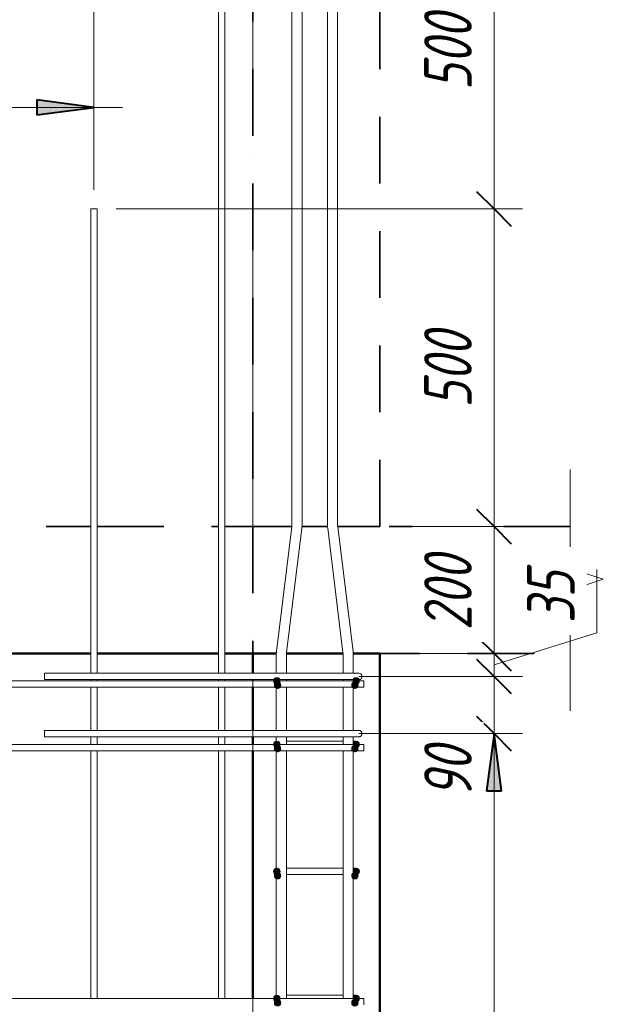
# Model space of a CAD drawing. Header units: millimetres. Extents: x -17509 to 45741, y 2835 to 27111.
# Tile 97 of 98: x 42892 to 43811, y 24348 to 25898. Entities that reach past the tile are written whole.
import ezdxf

# ---------------------------------------------------------------- set-up
doc = ezdxf.new("R2010")
doc.units = ezdxf.units.MM
doc.linetypes.add('01 Штриховая _4 мм_', pattern=[180, 105, -75])
doc.linetypes.add('ADSK_Линия сетки', pattern=[750, 600, -75, 0, -75])
for name, color, linetype, lineweight in [('A-____-____-DIMS', 211, 'Continuous', 9), ('A-____-____-DIMS-30', 211, 'Continuous', 9), ('A-____-NOTE-TEXT', 131, 'Continuous', 20), ('A-DETL-GENF-OTLN', 92, 'Continuous', 20), ('A-FLOR-____-MCUT', 192, 'Continuous', 50), ('A-FLOR-____-OTLN', 192, 'Continuous', 20), ('A-WALL-____-MCUT', 113, 'Continuous', 50), ('A-WALL-____-OTLN', 113, 'Continuous', 20), ('S-GRID-____-OTLN', 1, 'Continuous', 9), ('S-RBAR-____-IDEN', 171, 'Continuous', 20), ('S-RBAR-____-MCUT', 171, 'Continuous', 20), ('S-RBAR-____-OTLN', 171, 'Continuous', 100)]:
    doc.layers.add(name, color=color, linetype=linetype, lineweight=lineweight)
doc.styles.add('GOST Common_I_1', font='GOST Common Italic.ttf', dxfattribs={"width": 0.8, "height": 75})
doc.dimstyles.new('ADSK_Для_арматуры_Основной_2_5_мм_шаг_кол-во_Стрелки_точный', dxfattribs={"dimscale": 304.8, "dimtxt": 0.247469, "dimasz": 0.295276, "dimexe": 0.147638, "dimexo": 0.000484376, "dimgap": 0.03937, "dimtad": 1, "dimdec": 0, "dimlfac": 304.8, "dimdsep": 46, "dimtxsty": 'GOST Common_I_1', "dimsah": 1, "dimcen": 0.09, "dimdle": 0.147638, "dimazin": 0, "dimtfac": 1, "dimtdec": 4, "dimtix": 1, "dimtmove": 0, "dimatfit": 3, "dimfxl": 1, "dimtvp": 1, "dimtfill": 1, "dimtolj": 1, "dimtzin": 0, "dimarcsym": 2})
doc.dimstyles.new('ADSK_Округление_5мм__Узкий_', dxfattribs={"dimscale": 304.8, "dimtxt": 0.247469, "dimasz": 0.177165, "dimexe": 0.147638, "dimexo": 0.000322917, "dimgap": 0.03937, "dimtad": 1, "dimdec": 0, "dimlfac": 304.8, "dimrnd": 5, "dimdsep": 46, "dimtxsty": 'GOST Common_I_1', "dimblk1": 'OBLIQUE', "dimblk2": 'OBLIQUE', "dimsah": 1, "dimcen": 0.09, "dimdle": 0.147638, "dimazin": 0, "dimtfac": 1, "dimtdec": 4, "dimtix": 1, "dimtmove": 0, "dimatfit": 3, "dimfxl": 1, "dimtvp": 1, "dimtfill": 1, "dimtolj": 1, "dimtzin": 0, "dimlwd": 20, "dimlwe": 20, "dimarcsym": 2})
doc.dimstyles.new('ADSK_Округление_5мм__Узкий__1', dxfattribs={"dimscale": 304.8, "dimtxt": 0.247469, "dimasz": 0.177165, "dimexe": 0.147638, "dimexo": 0.000322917, "dimgap": 0.03937, "dimtad": 1, "dimdec": 0, "dimlfac": 304.8, "dimrnd": 5, "dimdsep": 46, "dimtxsty": 'GOST Common_I_1', "dimblk1": 'OBLIQUE', "dimblk2": 'OBLIQUE', "dimsah": 1, "dimcen": 0.09, "dimdle": 0.147638, "dimazin": 0, "dimtfac": 1, "dimtdec": 4, "dimtix": 1, "dimtmove": 1, "dimatfit": 3, "dimfxl": 1, "dimtvp": 1, "dimtfill": 1, "dimtolj": 1, "dimtzin": 0, "dimlwd": 20, "dimlwe": 20, "dimarcsym": 2})

# ---------------------------------------------------------------- blocks, each defined once
blk = doc.blocks.new('ADSK_Обрыв_Линия - ADSK_Обрыв_линия-1070728-КЖ1_Р_ВЭ8_Армирование_16')
at = {"layer": 'A-DETL-GENF-OTLN'}
for p, q in [((-51100, 22033.8), (-51100, 22100)), ((-51100, 21900), (-51100, 21967))]:
    blk.add_line(p, q, dxfattribs=at)
blk = doc.blocks.new('DIMBLOCK382-КЖ1_Р_ВЭ8_Армирование_16')
at = {"layer": 'A-____-____-DIMS-30', "lineweight": 20}
for p, q in [((42893.3, 26659.4), (43034.8, 26659.4)), ((43034.8, 26659.4), (43109.2, 26497.4)), ((43008.7, 26497.4), (43008.7, 26542.4)), ((43209.7, 26497.4), (43209.7, 26542.4)), ((43209.7, 26497.4), (43008.7, 26497.4)), ((43008.7, 26497.4), (43008.7, 25630)), ((43209.7, 26497.4), (43209.7, 26130))]:
    blk.add_line(p, q, dxfattribs=at)
at = {"layer": 'A-____-____-DIMS-30', "lineweight": 40}
for p, q in [((43008.7, 26497.4), (43035.7, 26524.4)), ((43209.7, 26497.4), (43236.7, 26524.4)), ((43008.7, 26497.4), (42981.7, 26470.4)), ((43209.7, 26497.4), (43182.7, 26470.4))]:
    blk.add_line(p, q, dxfattribs=at)
at = {"layer": 'A-____-____-DIMS-30', "color": 0, "lineweight": 20, "insert": (42893.3, 26769.5), "char_height": 75, "width": 151.88, "attachment_point": 1, "line_spacing_factor": 1.022761, "style": 'GOST Common_I_1', "bg_fill": 3, "box_fill_scale": 1.25, "bg_fill_color": 256, "bg_fill_true_color": 13158600, "bg_fill_transparency": 0}
blk.add_mtext('200', dxfattribs=at)
blk = doc.blocks.new('_Oblique')
at = {"color": 0, "linetype": 'ByBlock', "lineweight": -2}
blk.add_line((-0.5, -0.5), (0.5, 0.5), dxfattribs=at)
blk = doc.blocks.new('DIMBLOCK383-КЖ1_Р_ВЭ8_Армирование_16')
at = {"layer": 'A-____-____-DIMS-30', "lineweight": 20}
for p, q in [((42208.7, 26497.4), (42208.7, 26542.4)), ((43008.7, 26497.4), (43008.7, 26542.4)), ((43008.7, 26497.4), (42208.7, 26497.4)), ((42208.7, 26497.4), (42208.7, 25630)), ((43008.7, 26497.4), (43008.7, 25630))]:
    blk.add_line(p, q, dxfattribs=at)
at = {"layer": 'A-____-____-DIMS-30', "lineweight": 40}
for p, q in [((42208.7, 26497.4), (42235.7, 26524.4)), ((43008.7, 26497.4), (43035.7, 26524.4)), ((42208.7, 26497.4), (42181.7, 26470.4)), ((43008.7, 26497.4), (42981.7, 26470.4))]:
    blk.add_line(p, q, dxfattribs=at)
at = {"layer": 'A-____-____-DIMS-30', "color": 0, "lineweight": 20, "insert": (42545.4, 26607.5), "char_height": 75, "width": 151.88, "attachment_point": 1, "line_spacing_factor": 1.022761, "style": 'GOST Common_I_1', "bg_fill": 3, "box_fill_scale": 1.25, "bg_fill_color": 256, "bg_fill_true_color": 13158600, "bg_fill_transparency": 0}
blk.add_mtext('800', dxfattribs=at)
blk = doc.blocks.new('DIMBLOCK403-КЖ1_Р_ВЭ8_Армирование_16')
at = {"layer": 'A-____-____-DIMS-30', "lineweight": 40}
for points in [[(42208.7, 25759.9), (42298.7, 25748), (42298.7, 25771.7)], [(43008.7, 25759.9), (42918.7, 25771.7), (42918.7, 25748)]]:
    blk.add_hatch(color=256, dxfattribs=at).paths.add_polyline_path(points)
at = {"layer": 'A-____-____-DIMS-30'}
for p, q in [((42208.7, 25759.9), (42208.7, 25804.9)), ((43008.7, 25759.9), (43008.7, 25804.9)), ((42163.7, 25759.9), (43053.7, 25759.9)), ((42208.7, 25759.9), (42208.7, 25645)), ((43008.7, 25759.9), (43008.7, 25645))]:
    blk.add_line(p, q, dxfattribs=at)
at = {"layer": 'A-____-____-DIMS-30', "lineweight": 40}
for p, q in [((42298.7, 25771.7), (42208.7, 25759.9)), ((42298.7, 25748), (42298.7, 25771.7)), ((43008.7, 25759.9), (42918.7, 25771.7)), ((42918.7, 25771.7), (42918.7, 25748)), ((42208.7, 25759.9), (42298.7, 25748)), ((42918.7, 25748), (43008.7, 25759.9))]:
    blk.add_line(p, q, dxfattribs=at)
at = {"layer": 'A-____-____-DIMS-30', "color": 0, "insert": (42415.6, 25869.9), "char_height": 75, "width": 463.311, "attachment_point": 1, "line_spacing_factor": 1.022761, "style": 'GOST Common_I_1', "bg_fill": 3, "box_fill_scale": 1.25, "bg_fill_color": 256, "bg_fill_true_color": 13158600, "bg_fill_transparency": 0}
blk.add_mtext('400x2=800', dxfattribs=at)
blk = doc.blocks.new('_None')
blk = doc.blocks.new('DIMBLOCK405-КЖ1_Р_ВЭ8_Армирование_16')
at = {"layer": 'A-____-____-DIMS-30', "lineweight": 40}
for p, q in [((43638.6, 24774), (43611.6, 24801)), ((43638.6, 24774), (43665.6, 24747)), ((43638.6, 22174), (43611.6, 22201)), ((43638.6, 22174), (43665.6, 22147))]:
    blk.add_line(p, q, dxfattribs=at)
at = {"layer": 'A-____-____-DIMS-30', "lineweight": 20}
for p, q in [((43638.6, 24774), (43425.7, 24774)), ((43638.6, 22174), (43638.6, 24774)), ((43638.6, 24774), (43683.6, 24774)), ((43638.6, 22174), (43425.7, 22174)), ((43638.6, 22174), (43683.6, 22174))]:
    blk.add_line(p, q, dxfattribs=at)
at = {"layer": 'A-____-____-DIMS-30', "color": 0, "lineweight": 20, "insert": (43528.6, 23389.6), "char_height": 75, "width": 202.507, "attachment_point": 1, "rotation": 90, "line_spacing_factor": 1.022761, "style": 'GOST Common_I_1', "bg_fill": 3, "box_fill_scale": 1.25, "bg_fill_color": 256, "bg_fill_true_color": 13158600, "bg_fill_transparency": 0}
blk.add_mtext('2600', dxfattribs=at)
blk = doc.blocks.new('DIMBLOCK406-КЖ1_Р_ВЭ8_Армирование_16')
at = {"layer": 'A-____-____-DIMS-30', "lineweight": 40}
for p, q in [((43638.6, 24863.9), (43611.6, 24890.9)), ((43638.6, 24863.9), (43665.6, 24836.9)), ((43638.6, 24774), (43611.6, 24801)), ((43638.6, 24774), (43665.6, 24747))]:
    blk.add_line(p, q, dxfattribs=at)
at = {"layer": 'A-____-____-DIMS-30', "lineweight": 20}
for p, q in [((43638.6, 24863.9), (43425.7, 24863.9)), ((43638.6, 24774), (43638.6, 24863.9)), ((43638.6, 24863.9), (43683.6, 24863.9)), ((43638.6, 24771.8), (43638.6, 24819)), ((43638.6, 24774), (43425.7, 24774)), ((43638.6, 24774), (43683.6, 24774)), ((43638.6, 24672.4), (43638.6, 24771.8))]:
    blk.add_line(p, q, dxfattribs=at)
at = {"layer": 'A-____-____-DIMS-30', "color": 0, "lineweight": 20, "insert": (43528.6, 24672.4), "char_height": 75, "width": 101.253, "attachment_point": 1, "rotation": 90, "line_spacing_factor": 1.022761, "style": 'GOST Common_I_1', "bg_fill": 3, "box_fill_scale": 1.25, "bg_fill_color": 256, "bg_fill_true_color": 13158600, "bg_fill_transparency": 0}
blk.add_mtext('90', dxfattribs=at)
blk = doc.blocks.new('DIMBLOCK407-КЖ1_Р_ВЭ8_Армирование_16')
at = {"layer": 'A-____-____-DIMS-30', "lineweight": 20}
for p, q in [((43800.6, 25032.2), (43800.6, 24932.8)), ((43800.6, 24932.8), (43638.6, 24882)), ((43638.6, 24900), (43488.7, 24900)), ((43638.6, 24863.9), (43638.6, 24900)), ((43638.6, 24900), (43683.6, 24900)), ((43638.6, 24863.9), (43425.7, 24863.9)), ((43638.6, 24863.9), (43683.6, 24863.9))]:
    blk.add_line(p, q, dxfattribs=at)
at = {"layer": 'A-____-____-DIMS-30', "lineweight": 40}
for p, q in [((43638.6, 24900), (43611.6, 24927)), ((43638.6, 24900), (43665.6, 24873)), ((43638.6, 24863.9), (43611.6, 24890.9)), ((43638.6, 24863.9), (43665.6, 24836.9))]:
    blk.add_line(p, q, dxfattribs=at)
at = {"layer": 'A-____-____-DIMS-30', "color": 0, "lineweight": 20, "insert": (43690.6, 24947.8), "char_height": 75, "width": 101.253, "attachment_point": 1, "rotation": 90, "line_spacing_factor": 1.022761, "style": 'GOST Common_I_1', "bg_fill": 3, "box_fill_scale": 1.25, "bg_fill_color": 256, "bg_fill_true_color": 13158600, "bg_fill_transparency": 0}
blk.add_mtext('35', dxfattribs=at)
blk = doc.blocks.new('DIMBLOCK408-КЖ1_Р_ВЭ8_Армирование_16')
at = {"layer": 'A-____-____-DIMS-30', "lineweight": 40}
for p, q in [((43638.6, 25100), (43611.6, 25127)), ((43638.6, 25100), (43665.6, 25073)), ((43638.6, 24900), (43611.6, 24927)), ((43638.6, 24900), (43665.6, 24873))]:
    blk.add_line(p, q, dxfattribs=at)
at = {"layer": 'A-____-____-DIMS-30', "lineweight": 20}
for p, q in [((43638.6, 25100), (43488.7, 25100)), ((43638.6, 24900), (43638.6, 25100)), ((43638.6, 25100), (43683.6, 25100)), ((43638.6, 24900), (43488.7, 24900)), ((43638.6, 24900), (43683.6, 24900))]:
    blk.add_line(p, q, dxfattribs=at)
at = {"layer": 'A-____-____-DIMS-30', "color": 0, "lineweight": 20, "insert": (43528.6, 24936.7), "char_height": 75, "width": 151.88, "attachment_point": 1, "rotation": 90, "line_spacing_factor": 1.022761, "style": 'GOST Common_I_1', "bg_fill": 3, "box_fill_scale": 1.25, "bg_fill_color": 256, "bg_fill_true_color": 13158600, "bg_fill_transparency": 0}
blk.add_mtext('200', dxfattribs=at)
blk = doc.blocks.new('DIMBLOCK409-КЖ1_Р_ВЭ8_Армирование_16')
at = {"layer": 'A-____-____-DIMS-30', "lineweight": 40}
for p, q in [((43638.6, 25600), (43611.6, 25627)), ((43638.6, 25600), (43665.6, 25573)), ((43638.6, 25100), (43611.6, 25127)), ((43638.6, 25100), (43665.6, 25073))]:
    blk.add_line(p, q, dxfattribs=at)
at = {"layer": 'A-____-____-DIMS-30', "lineweight": 20}
for p, q in [((43638.6, 25600), (43043.7, 25600)), ((43638.6, 25100), (43638.6, 25600)), ((43638.6, 25600), (43683.6, 25600)), ((43638.6, 25100), (43488.7, 25100)), ((43638.6, 25100), (43683.6, 25100))]:
    blk.add_line(p, q, dxfattribs=at)
at = {"layer": 'A-____-____-DIMS-30', "color": 0, "lineweight": 20, "insert": (43528.6, 25286.7), "char_height": 75, "width": 151.88, "attachment_point": 1, "rotation": 90, "line_spacing_factor": 1.022761, "style": 'GOST Common_I_1', "bg_fill": 3, "box_fill_scale": 1.25, "bg_fill_color": 256, "bg_fill_true_color": 13158600, "bg_fill_transparency": 0}
blk.add_mtext('500', dxfattribs=at)
blk = doc.blocks.new('DIMBLOCK410-КЖ1_Р_ВЭ8_Армирование_16')
at = {"layer": 'A-____-____-DIMS-30', "lineweight": 40}
for p, q in [((43638.6, 26100), (43611.6, 26127)), ((43638.6, 26100), (43665.6, 26073)), ((43638.6, 25600), (43611.6, 25627)), ((43638.6, 25600), (43665.6, 25573))]:
    blk.add_line(p, q, dxfattribs=at)
at = {"layer": 'A-____-____-DIMS-30', "lineweight": 20}
for p, q in [((43638.6, 26100), (43244.7, 26100)), ((43638.6, 25600), (43638.6, 26100)), ((43638.6, 26100), (43683.6, 26100)), ((43638.6, 25600), (43043.7, 25600)), ((43638.6, 25600), (43683.6, 25600))]:
    blk.add_line(p, q, dxfattribs=at)
at = {"layer": 'A-____-____-DIMS-30', "color": 0, "lineweight": 20, "insert": (43528.6, 25786.7), "char_height": 75, "width": 151.88, "attachment_point": 1, "rotation": 90, "line_spacing_factor": 1.022761, "style": 'GOST Common_I_1', "bg_fill": 3, "box_fill_scale": 1.25, "bg_fill_color": 256, "bg_fill_true_color": 13158600, "bg_fill_transparency": 0}
blk.add_mtext('500', dxfattribs=at)
blk = doc.blocks.new('DIMBLOCK418-КЖ1_Р_ВЭ8_Армирование_16')
at = {"layer": 'A-____-____-DIMS-30', "lineweight": 40}
for points in [[(43638.6, 24774), (43626.8, 24684), (43650.5, 24684)], [(43638.6, 22174), (43650.5, 22264), (43626.8, 22264)]]:
    blk.add_hatch(color=256, dxfattribs=at).paths.add_polyline_path(points)
at = {"layer": 'A-____-____-DIMS-30'}
for p, q in [((43638.6, 22129), (43638.6, 24819)), ((43638.6, 24774), (43470.7, 24774)), ((43638.6, 24774), (43683.6, 24774)), ((43638.6, 22174), (43470.7, 22174)), ((43638.6, 22174), (43683.6, 22174))]:
    blk.add_line(p, q, dxfattribs=at)
at = {"layer": 'A-____-____-DIMS-30', "lineweight": 40}
for p, q in [((43638.6, 24774), (43626.8, 24684)), ((43650.5, 24684), (43638.6, 24774)), ((43626.8, 24684), (43650.5, 24684)), ((43650.5, 22264), (43626.8, 22264)), ((43626.8, 22264), (43638.6, 22174)), ((43638.6, 22174), (43650.5, 22264))]:
    blk.add_line(p, q, dxfattribs=at)
at = {"layer": 'A-____-____-DIMS-30', "color": 0, "insert": (43528.6, 23247.7), "char_height": 75, "width": 543.086, "attachment_point": 1, "rotation": 90, "line_spacing_factor": 1.022761, "style": 'GOST Common_I_1', "bg_fill": 3, "box_fill_scale": 1.25, "bg_fill_color": 256, "bg_fill_true_color": 13158600, "bg_fill_transparency": 0}
blk.add_mtext('200x13=2600', dxfattribs=at)

msp = doc.modelspace()

# ---------------------------------------------------------------- hatches: boundary and pattern name
at = {"layer": 'S-RBAR-____-MCUT'}
h = msp.add_hatch(color=256, dxfattribs=at)
edge = h.paths.add_edge_path()
edge.add_arc((43296.6734, 24857.0006), 5, 0, 360)
for points in [[(43296.6734, 24852.0006), (43301.4287, 24855.4555), (43299.6123, 24861.0457), (43293.7345, 24861.0457), (43291.9181, 24855.4555)], [(43297.845, 24845.1721), (43302.6003, 24848.6271), (43300.7839, 24854.2172), (43294.9061, 24854.2172), (43293.0897, 24848.6271)], [(43419.5018, 24845.1721), (43424.2571, 24848.6271), (43422.4408, 24854.2172), (43416.5629, 24854.2172), (43414.7466, 24848.6271), (43418.2582, 24846.0757)], [(43421.6734, 24852.0006), (43426.4287, 24855.4555), (43424.6123, 24861.0457), (43418.7345, 24861.0457), (43416.9181, 24855.4555), (43418.2582, 24854.4819)], [(43296.6734, 24752.0006), (43301.4287, 24755.4555), (43299.6123, 24761.0457), (43293.7345, 24761.0457), (43291.9181, 24755.4555)], [(43421.6734, 24752.0006), (43426.4287, 24755.4555), (43424.6123, 24761.0457), (43418.7345, 24761.0457), (43416.9181, 24755.4555), (43418.2582, 24754.4819)], [(43297.845, 24745.1721), (43302.6003, 24748.6271), (43300.7839, 24754.2172), (43294.9061, 24754.2172), (43293.0897, 24748.6271)], [(43419.5018, 24745.1721), (43424.2571, 24748.6271), (43422.4408, 24754.2172), (43416.5629, 24754.2172), (43414.7466, 24748.6271), (43418.2582, 24746.0757)], [(43296.6734, 24552.0006), (43301.4287, 24555.4555), (43299.6123, 24561.0457), (43293.7345, 24561.0457), (43291.9181, 24555.4555)], [(43421.6734, 24552.0006), (43426.4287, 24555.4555), (43424.6123, 24561.0457), (43418.7345, 24561.0457), (43416.9181, 24555.4555)], [(43297.845, 24545.1721), (43302.6003, 24548.6271), (43300.7839, 24554.2172), (43294.9061, 24554.2172), (43293.0897, 24548.6271)], [(43419.5018, 24545.1721), (43424.2571, 24548.6271), (43422.4408, 24554.2172), (43416.5629, 24554.2172), (43414.7466, 24548.6271)], [(43296.6734, 24352.0006), (43301.4287, 24355.4555), (43299.6123, 24361.0457), (43293.7345, 24361.0457), (43291.9181, 24355.4555)], [(43297.845, 24345.1721), (43302.6003, 24348.6271), (43300.7839, 24354.2172), (43294.9061, 24354.2172), (43293.0897, 24348.6271)], [(43419.5018, 24345.1721), (43424.2571, 24348.6271), (43422.4408, 24354.2172), (43416.5629, 24354.2172), (43414.7466, 24348.6271)], [(43421.6734, 24352.0006), (43426.4287, 24355.4555), (43424.6123, 24361.0457), (43418.7345, 24361.0457), (43416.9181, 24355.4555)]]:
    msp.add_hatch(color=256, dxfattribs=at).paths.add_polyline_path(points)
h = msp.add_hatch(color=256, dxfattribs=at)
edge = h.paths.add_edge_path()
edge.add_arc((43297.845, 24850.1721), 5, 0, 360)
h = msp.add_hatch(color=256, dxfattribs=at)
edge = h.paths.add_edge_path()
edge.add_arc((43419.5018, 24850.1721), 5, 0, 360)
h = msp.add_hatch(color=256, dxfattribs=at)
edge = h.paths.add_edge_path()
edge.add_arc((43421.6734, 24857.0006), 5, 0, 360)
h = msp.add_hatch(color=256, dxfattribs=at)
edge = h.paths.add_edge_path()
edge.add_arc((43296.6734, 24757.0006), 5, 0, 360)
h = msp.add_hatch(color=256, dxfattribs=at)
edge = h.paths.add_edge_path()
edge.add_arc((43421.6734, 24757.0006), 5, 0, 360)
h = msp.add_hatch(color=256, dxfattribs=at)
edge = h.paths.add_edge_path()
edge.add_arc((43297.845, 24750.1721), 5, 0, 360)
h = msp.add_hatch(color=256, dxfattribs=at)
edge = h.paths.add_edge_path()
edge.add_arc((43419.5018, 24750.1721), 5, 0, 360)
h = msp.add_hatch(color=256, dxfattribs=at)
edge = h.paths.add_edge_path()
edge.add_arc((43296.6734, 24557.0006), 5, 0, 360)
h = msp.add_hatch(color=256, dxfattribs=at)
edge = h.paths.add_edge_path()
edge.add_arc((43297.845, 24550.1721), 5, 0, 360)
h = msp.add_hatch(color=256, dxfattribs=at)
edge = h.paths.add_edge_path()
edge.add_arc((43419.5018, 24550.1721), 5, 0, 360)
h = msp.add_hatch(color=256, dxfattribs=at)
edge = h.paths.add_edge_path()
edge.add_arc((43421.6734, 24557.0006), 5, 0, 360)
h = msp.add_hatch(color=256, dxfattribs=at)
edge = h.paths.add_edge_path()
edge.add_arc((43296.6734, 24357.0006), 5, 0, 360)
h = msp.add_hatch(color=256, dxfattribs=at)
edge = h.paths.add_edge_path()
edge.add_arc((43297.845, 24350.1721), 5, 0, 360)
h = msp.add_hatch(color=256, dxfattribs=at)
edge = h.paths.add_edge_path()
edge.add_arc((43419.5018, 24350.1721), 5, 0, 360)
h = msp.add_hatch(color=256, dxfattribs=at)
edge = h.paths.add_edge_path()
edge.add_arc((43421.6734, 24357.0006), 5, 0, 360)

# ---------------------------------------------------------------- linework, layer by layer
at = {"layer": 'A-____-NOTE-TEXT'}
for p, q in [((43758.6726, 25100), (43758.6726, 25190)), ((43758.6726, 25033.7852), (43810.6627, 25016.8926)), ((43810.6627, 25016.8926), (43758.6726, 25000)), ((43758.6726, 25000), (43706.7111, 24983.5)), ((43758.6726, 24967), (43706.7111, 24983.5)), ((43758.6726, 24900), (43758.6726, 24810))]:
    msp.add_line(p, q, dxfattribs=at)
at = {"layer": 'A-FLOR-____-MCUT', "linetype": '01 Штриховая _4 мм_', "lineweight": 35}
for p, q in [((43320.2668, 25100), (43258.6726, 25100)), ((43258.6726, 25100), (43258.6726, 24900)), ((43376.4907, 25100), (43336.3267, 25100)), ((43758.6726, 25100), (43392.5506, 25100)), ((43258.6726, 24900), (43295.8313, 24900)), ((43311.8917, 24900), (43400.9256, 24900)), ((43416.9861, 24900), (43758.6726, 24900))]:
    msp.add_line(p, q, dxfattribs=at)
at = {"layer": 'A-FLOR-____-OTLN', "linetype": '01 Штриховая _4 мм_', "lineweight": 35}
for p, q in [((42213.6725, 25100), (43003.6725, 25100)), ((43013.6725, 25100), (43204.6725, 25100)), ((43214.6725, 25100), (43258.6726, 25100)), ((43003.6725, 24900), (42213.6725, 24900)), ((43204.6725, 24900), (43013.6725, 24900)), ((43258.6726, 24900), (43214.6725, 24900))]:
    msp.add_line(p, q, dxfattribs=at)
at = {"layer": 'A-WALL-____-MCUT', "linetype": '01 Штриховая _4 мм_', "lineweight": 35}
for p, q in [((43258.6726, 26900), (43258.6726, 25100)), ((43458.6726, 25100), (43458.6726, 26900)), ((43258.6726, 25100), (43320.2668, 25100)), ((43336.3267, 25100), (43376.4907, 25100)), ((43392.5506, 25100), (43458.6726, 25100))]:
    msp.add_line(p, q, dxfattribs=at)
at = {"layer": 'A-WALL-____-MCUT'}
for p, q in [((43258.6726, 24900), (43258.6726, 24868.9399)), ((43295.8313, 24900), (43258.6726, 24900)), ((43400.9256, 24900), (43311.8917, 24900)), ((43458.6726, 24900), (43416.9861, 24900)), ((43458.6726, 22100), (43458.6726, 24900)), ((43258.6726, 24858.9399), (43258.6726, 24856.94)), ((43258.6726, 24846.94), (43258.6726, 24779.0006)), ((43258.6726, 24769.0006), (43258.6726, 24756.94)), ((43258.6726, 24746.94), (43258.6726, 24356.94))]:
    msp.add_line(p, q, dxfattribs=at)
at = {"layer": 'A-WALL-____-OTLN', "linetype": '01 Штриховая _4 мм_', "lineweight": 35}
for p, q in [((42213.6725, 25100), (43003.6725, 25100)), ((43013.6725, 25100), (43204.6725, 25100)), ((43214.6725, 25100), (43258.623, 25100))]:
    msp.add_line(p, q, dxfattribs=at)
at = {"layer": 'A-WALL-____-OTLN', "lineweight": 50}
for p, q in [((43003.6725, 24900), (42213.6725, 24900)), ((43204.6725, 24900), (43013.6725, 24900)), ((43258.623, 24900), (43214.6725, 24900))]:
    msp.add_line(p, q, dxfattribs=at)
at = {"layer": 'S-GRID-____-OTLN', "linetype": 'ADSK_Линия сетки'}
msp.add_line((43258.6726, 21255.0509), (43258.6726, 26900), dxfattribs=at)
at = {"layer": 'S-RBAR-____-MCUT'}
for p, q in [((43293.7345, 24861.0457), (43291.9181, 24855.4555)), ((43291.9181, 24855.4555), (43296.6734, 24852.0006)), ((43294.9061, 24854.2172), (43293.0897, 24848.6271)), ((43299.6123, 24861.0457), (43293.7345, 24861.0457)), ((43300.7839, 24854.2172), (43294.9061, 24854.2172)), ((43296.6734, 24852.0006), (43301.4287, 24855.4555)), ((43301.4287, 24855.4555), (43299.6123, 24861.0457)), ((43302.6003, 24848.6271), (43300.7839, 24854.2172)), ((43416.5629, 24854.2172), (43414.7466, 24848.6271)), ((43422.4408, 24854.2172), (43416.5629, 24854.2172)), ((43418.7345, 24861.0457), (43416.9181, 24855.4555)), ((43416.9181, 24855.4555), (43418.2582, 24854.4819)), ((43418.2582, 24854.4819), (43421.6734, 24852.0006)), ((43424.6123, 24861.0457), (43418.7345, 24861.0457)), ((43421.6734, 24852.0006), (43426.4287, 24855.4555)), ((43424.2571, 24848.6271), (43422.4408, 24854.2172)), ((43426.4287, 24855.4555), (43424.6123, 24861.0457)), ((43293.0897, 24848.6271), (43297.845, 24845.1721)), ((43297.845, 24845.1721), (43302.6003, 24848.6271)), ((43414.7466, 24848.6271), (43418.2582, 24846.0757)), ((43418.2582, 24846.0757), (43419.5018, 24845.1721)), ((43419.5018, 24845.1721), (43424.2571, 24848.6271)), ((43293.7345, 24761.0457), (43291.9181, 24755.4555)), ((43299.6123, 24761.0457), (43293.7345, 24761.0457)), ((43301.4287, 24755.4555), (43299.6123, 24761.0457)), ((43418.7345, 24761.0457), (43416.9181, 24755.4555)), ((43424.6123, 24761.0457), (43418.7345, 24761.0457)), ((43426.4287, 24755.4555), (43424.6123, 24761.0457)), ((43291.9181, 24755.4555), (43296.6734, 24752.0006)), ((43294.9061, 24754.2172), (43293.0897, 24748.6271)), ((43293.0897, 24748.6271), (43297.845, 24745.1721)), ((43300.7839, 24754.2172), (43294.9061, 24754.2172)), ((43296.6734, 24752.0006), (43301.4287, 24755.4555)), ((43297.845, 24745.1721), (43302.6003, 24748.6271)), ((43302.6003, 24748.6271), (43300.7839, 24754.2172)), ((43416.5629, 24754.2172), (43414.7466, 24748.6271)), ((43414.7466, 24748.6271), (43418.2582, 24746.0757)), ((43422.4408, 24754.2172), (43416.5629, 24754.2172)), ((43416.9181, 24755.4555), (43418.2582, 24754.4819)), ((43418.2582, 24754.4819), (43421.6734, 24752.0006)), ((43418.2582, 24746.0757), (43419.5018, 24745.1721)), ((43419.5018, 24745.1721), (43424.2571, 24748.6271)), ((43421.6734, 24752.0006), (43426.4287, 24755.4555)), ((43424.2571, 24748.6271), (43422.4408, 24754.2172)), ((43293.7345, 24561.0457), (43291.9181, 24555.4555)), ((43291.9181, 24555.4555), (43296.6734, 24552.0006)), ((43299.6123, 24561.0457), (43293.7345, 24561.0457)), ((43296.6734, 24552.0006), (43301.4287, 24555.4555)), ((43301.4287, 24555.4555), (43299.6123, 24561.0457)), ((43418.7345, 24561.0457), (43416.9181, 24555.4555)), ((43416.9181, 24555.4555), (43421.6734, 24552.0006)), ((43424.6123, 24561.0457), (43418.7345, 24561.0457)), ((43421.6734, 24552.0006), (43426.4287, 24555.4555)), ((43426.4287, 24555.4555), (43424.6123, 24561.0457)), ((43294.9061, 24554.2172), (43293.0897, 24548.6271)), ((43293.0897, 24548.6271), (43297.845, 24545.1721)), ((43300.7839, 24554.2172), (43294.9061, 24554.2172)), ((43297.845, 24545.1721), (43302.6003, 24548.6271)), ((43302.6003, 24548.6271), (43300.7839, 24554.2172)), ((43416.5629, 24554.2172), (43414.7466, 24548.6271)), ((43414.7466, 24548.6271), (43419.5018, 24545.1721)), ((43422.4408, 24554.2172), (43416.5629, 24554.2172)), ((43419.5018, 24545.1721), (43424.2571, 24548.6271)), ((43424.2571, 24548.6271), (43422.4408, 24554.2172)), ((43293.7345, 24361.0457), (43291.9181, 24355.4555)), ((43291.9181, 24355.4555), (43296.6734, 24352.0006)), ((43294.9061, 24354.2172), (43293.0897, 24348.6271)), ((43299.6123, 24361.0457), (43293.7345, 24361.0457)), ((43300.7839, 24354.2172), (43294.9061, 24354.2172)), ((43296.6734, 24352.0006), (43301.4287, 24355.4555)), ((43301.4287, 24355.4555), (43299.6123, 24361.0457)), ((43302.6003, 24348.6271), (43300.7839, 24354.2172)), ((43416.5629, 24354.2172), (43414.7466, 24348.6271)), ((43422.4408, 24354.2172), (43416.5629, 24354.2172)), ((43418.7345, 24361.0457), (43416.9181, 24355.4555)), ((43416.9181, 24355.4555), (43421.6734, 24352.0006)), ((43424.6123, 24361.0457), (43418.7345, 24361.0457)), ((43421.6734, 24352.0006), (43426.4287, 24355.4555)), ((43424.2571, 24348.6271), (43422.4408, 24354.2172)), ((43426.4287, 24355.4555), (43424.6123, 24361.0457)), ((43293.0897, 24348.6271), (43297.845, 24345.1721)), ((43297.845, 24345.1721), (43302.6003, 24348.6271)), ((43414.7466, 24348.6271), (43419.5018, 24345.1721)), ((43419.5018, 24345.1721), (43424.2571, 24348.6271))]:
    msp.add_line(p, q, dxfattribs=at)
for centre in [(43296.6734, 24857.0006), (43297.845, 24850.1721), (43419.5018, 24850.1721), (43421.6734, 24857.0006), (43296.6734, 24757.0006), (43421.6734, 24757.0006), (43297.845, 24750.1721), (43419.5018, 24750.1721), (43296.6734, 24557.0006), (43297.845, 24550.1721), (43419.5018, 24550.1721), (43421.6734, 24557.0006), (43296.6734, 24357.0006), (43297.845, 24350.1721), (43419.5018, 24350.1721), (43421.6734, 24357.0006)]:
    msp.add_circle(centre, 5, dxfattribs=at)
at = {"layer": 'S-RBAR-____-OTLN', "lineweight": 20}
for p, q in [((43320.5146, 25104.327), (43320.5146, 26700.9019)), ((43336.5146, 25104.327), (43336.5146, 26700.9019)), ((43376.3028, 25104.327), (43376.3028, 26700.9019)), ((43392.3028, 25104.327), (43392.3028, 26700.9019)), ((43204.6725, 24868.9399), (43204.6725, 26100.0007)), ((43214.6725, 24868.9399), (43214.6725, 26100.0007)), ((43013.6725, 25600.0007), (43003.6725, 25600.0007)), ((43003.6725, 24868.9399), (43003.6725, 25600.0007)), ((43013.6725, 24868.9399), (43013.6725, 25600.0007)), ((43296.1443, 24903.4001), (43320.2164, 25099.4523)), ((43312.025, 24901.4502), (43336.0972, 25097.5024)), ((43400.7924, 24901.4502), (43376.7202, 25097.5024)), ((43416.6731, 24903.4001), (43392.6009, 25099.4523)), ((43295.7269, 24868.9399), (43295.7269, 24896.5755)), ((43311.7269, 24868.9399), (43311.7269, 24896.5755)), ((43401.0905, 24868.9399), (43401.0905, 24896.5755)), ((43417.0905, 24868.9399), (43417.0905, 24896.5755)), ((42930.6734, 24868.9399), (43395.6734, 24868.9399)), ((42930.6734, 24858.9399), (42930.6734, 24868.9399)), ((43425.6734, 24868.9399), (43395.6734, 24868.9399)), ((43433.6725, 24856.94), (40483.6725, 24856.94)), ((42930.6734, 24858.9399), (43395.6734, 24858.9399)), ((43003.6725, 24856.94), (43003.6725, 24858.9399)), ((43013.6725, 24856.94), (43013.6725, 24858.9399)), ((43204.6725, 24856.94), (43204.6725, 24858.9399)), ((43214.6725, 24856.94), (43214.6725, 24858.9399)), ((43295.7269, 24856.94), (43295.7269, 24858.9399)), ((43311.7269, 24856.94), (43311.7269, 24858.9399)), ((43425.6734, 24858.9399), (43395.6734, 24858.9399)), ((43401.0905, 24856.94), (43401.0905, 24858.9399)), ((43417.0905, 24856.94), (43417.0905, 24858.9399)), ((43433.6725, 24856.94), (43433.6725, 24846.94)), ((43433.6725, 24846.94), (40483.6725, 24846.94)), ((43003.6725, 24779.0006), (43003.6725, 24846.94)), ((43013.6725, 24779.0006), (43013.6725, 24846.94)), ((43204.6725, 24779.0006), (43204.6725, 24846.94)), ((43214.6725, 24779.0006), (43214.6725, 24846.94)), ((43295.7269, 24779.0006), (43295.7269, 24846.94)), ((43311.7269, 24779.0006), (43311.7269, 24846.94)), ((43401.0905, 24779.0006), (43401.0905, 24846.94)), ((43417.0905, 24779.0006), (43417.0905, 24846.94)), ((42930.6734, 24779.0006), (43395.6734, 24779.0006)), ((42930.6734, 24769.0006), (42930.6734, 24779.0006)), ((43425.6734, 24779.0006), (43395.6734, 24779.0006)), ((43433.6725, 24756.94), (40483.6725, 24756.94)), ((42930.6734, 24769.0006), (43395.6734, 24769.0006)), ((43003.6725, 24756.94), (43003.6725, 24769.0006)), ((43013.6725, 24756.94), (43013.6725, 24769.0006)), ((43204.6725, 24756.94), (43204.6725, 24769.0006)), ((43214.6725, 24756.94), (43214.6725, 24769.0006)), ((43295.7269, 24756.94), (43295.7269, 24769.0006)), ((43311.7237, 24762.0006), (43326.6734, 24762.0006)), ((43311.7269, 24756.94), (43311.7269, 24769.0006)), ((43326.6734, 24762.0006), (43391.6734, 24762.0006)), ((43391.6734, 24762.0006), (43401.1558, 24762.0006)), ((43425.6734, 24769.0006), (43395.6734, 24769.0006)), ((43401.0905, 24756.94), (43401.0905, 24769.0006)), ((43417.0905, 24756.94), (43417.0905, 24769.0006)), ((43417.1775, 24762.0006), (43421.6734, 24762.0006)), ((43433.6725, 24756.94), (43433.6725, 24746.94)), ((43433.6725, 24746.94), (40483.6725, 24746.94)), ((43003.6725, 24356.94), (43003.6725, 24746.94)), ((43013.6725, 24356.94), (43013.6725, 24746.94)), ((43204.6725, 24356.94), (43204.6725, 24746.94)), ((43214.6725, 24356.94), (43214.6725, 24746.94)), ((43295.7269, 24356.94), (43295.7269, 24746.94)), ((43311.7269, 24356.94), (43311.7269, 24746.94)), ((43401.0905, 24356.94), (43401.0905, 24746.94)), ((43417.0905, 24356.94), (43417.0905, 24746.94)), ((43311.7237, 24562.0006), (43326.6734, 24562.0006)), ((43326.6734, 24562.0006), (43391.6734, 24562.0006)), ((43391.6734, 24562.0006), (43401.1558, 24562.0006)), ((43417.1775, 24562.0006), (43421.6734, 24562.0006)), ((43311.7237, 24552.0006), (43326.6734, 24552.0006)), ((43326.6734, 24552.0006), (43391.6734, 24552.0006)), ((43391.6734, 24552.0006), (43401.1558, 24552.0006)), ((43417.1775, 24552.0006), (43421.6734, 24552.0006)), ((43433.6725, 24356.94), (40483.6725, 24356.94)), ((43311.7237, 24362.0006), (43326.6734, 24362.0006)), ((43326.6734, 24362.0006), (43391.6734, 24362.0006)), ((43391.6734, 24362.0006), (43401.1558, 24362.0006)), ((43417.1775, 24362.0006), (43421.6734, 24362.0006)), ((43433.6725, 24356.94), (43433.6725, 24346.94))]:
    msp.add_line(p, q, dxfattribs=at)
for centre, radius, start, end in [((43280.5146, 25104.327), 40, 353, 360), ((43280.5146, 25104.327), 56, 353, 0), ((43432.3028, 25104.327), 56, 180, 187), ((43432.3028, 25104.327), 40, 180, 187), ((43351.7269, 24896.5755), 56, 173, 180), ((43351.7269, 24896.5755), 40, 173, 180), ((43361.0905, 24896.5755), 40, 0, 7), ((43361.0905, 24896.5755), 56, 360, 7), ((43425.6734, 24863.9399), 5, 270, 90), ((43425.6734, 24863.9399), 5, 30, 60), ((43296.6734, 24857.0006), 5, 156.9739359, 180), ((43425.6734, 24863.9399), 5, 270, 285), ((43421.6734, 24857.0006), 5, 0, 36.2320013), ((43425.6734, 24863.9399), 5, 300, 330), ((43425.6734, 24774.0006), 5, 270, 90), ((43425.6734, 24774.0006), 5, 30, 60), ((43296.6734, 24757.0006), 5, 105, 180), ((43421.6734, 24757.0006), 5, 0, 90), ((43425.6734, 24774.0006), 5, 270, 285), ((43425.6734, 24774.0006), 5, 300, 330), ((43296.6734, 24557.0006), 5, 105, 255), ((43421.6734, 24557.0006), 5, 270, 90), ((43296.6734, 24357.0006), 5, 105, 180), ((43421.6734, 24357.0006), 5, 0, 90)]:
    msp.add_arc(centre, radius, start, end, dxfattribs=at)

# ---------------------------------------------------------------- block references
at = {"layer": 'A-DETL-GENF-OTLN'}
msp.add_blockref('ADSK_Обрыв_Линия - ADSK_Обрыв_линия-1070728-КЖ1_Р_ВЭ8_Армирование_16', (94858.6726, 3000), dxfattribs=at)

# ---------------------------------------------------------------- next in the draw order: texts
at = {"layer": 'S-RBAR-____-IDEN', "lineweight": 9, "insert": (42795.9941, 24381.9682), "char_height": 75, "width": 277.0632, "attachment_point": 1, "rotation": 90, "style": 'GOST Common_I_1', "bg_fill": 3, "box_fill_scale": 1.25, "bg_fill_color": 256, "bg_fill_true_color": 13158600, "bg_fill_transparency": 0}
msp.add_mtext('.1 Ø10 ', dxfattribs=at)

# ---------------------------------------------------------------- next in the draw order: dimensions: what is measured, and where the dimension line sits
at = {"layer": 'A-____-____-DIMS', "lineweight": 20}
dim = msp.add_linear_dim(base=(43008.6725, 26497.4403), p1=(43209.6725, 26100.0007), p2=(43008.6725, 25600.0007), dimstyle='ADSK_Округление_5мм__Узкий__1', override={"dimpost": '<>', "dimfxl": 538.888671}, dxfattribs=at)
dim.commit()
dim.dimension.update_dxf_attribs({"geometry": 'DIMBLOCK382-КЖ1_Р_ВЭ8_Армирование_16', "text_midpoint": (42969.2025, 26719.4524), "dimtype": 160})
dim = msp.add_linear_dim(base=(43638.6306, 24774.0006), p1=(43395.6734, 22174.0006), p2=(43395.6734, 24774.0006), angle=90, dimstyle='ADSK_Округление_5мм__Узкий_', override={"dimpost": '<>', "dimfxl": 2600}, dxfattribs=at)
dim.commit()
dim.dimension.update_dxf_attribs({"geometry": 'DIMBLOCK405-КЖ1_Р_ВЭ8_Армирование_16', "text_midpoint": (43588.6477, 23474.0006)})

# ---------------------------------------------------------------- next in the draw order: dimensions: what is measured, and where the dimension line sits
dim = msp.add_linear_dim(base=(42208.6725, 26497.4403), p1=(43008.6725, 25600.0007), p2=(42208.6725, 25600.0007), dimstyle='ADSK_Округление_5мм__Узкий_', override={"dimpost": '<>', "dimfxl": 800}, dxfattribs=at)
dim.commit()
dim.dimension.update_dxf_attribs({"geometry": 'DIMBLOCK383-КЖ1_Р_ВЭ8_Армирование_16', "text_midpoint": (42608.6725, 26546.9403)})
dim = msp.add_linear_dim(base=(43638.63063, 24863.93991), p1=(43395.67341, 24774.00057), p2=(43395.67341, 24863.93991), angle=90, dimstyle='ADSK_Округление_5мм__Узкий__1', override={"dimpost": '<>', "dimfxl": 89.93934}, dxfattribs=at)
dim.commit()
dim.dimension.update_dxf_attribs({"geometry": 'DIMBLOCK406-КЖ1_Р_ВЭ8_Армирование_16', "text_midpoint": (43578.61851, 24723.03835), "dimtype": 160, "text_rotation": 90})

# ---------------------------------------------------------------- next in the draw order: dimensions: what is measured, and where the dimension line sits
at = {"layer": 'A-____-____-DIMS'}
dim = msp.add_linear_dim(base=(43008.6725, 25759.8866), p1=(42208.6725, 25600.0007), p2=(43008.6725, 25600.0007), text='400x2=800', dimstyle='ADSK_Для_арматуры_Основной_2_5_мм_шаг_кол-во_Стрелки_точный', override={"dimpost": '<>', "dimblk1": 'None', "dimblk2": 'None', "dimsah": 1, "dimfxl": 800}, dxfattribs=at)
dim.commit()
dim.dimension.update_dxf_attribs({"geometry": 'DIMBLOCK403-КЖ1_Р_ВЭ8_Армирование_16', "text_midpoint": (42608.6725, 25809.3866)})
at = {"layer": 'A-____-____-DIMS', "lineweight": 20}
dim = msp.add_linear_dim(base=(43638.6306, 24900), p1=(43395.6734, 24863.9399), p2=(43458.6726, 24900), angle=90, dimstyle='ADSK_Округление_5мм__Узкий__1', override={"dimpost": '<>', "dimfxl": 72.589429}, dxfattribs=at)
dim.commit()
dim.dimension.update_dxf_attribs({"geometry": 'DIMBLOCK407-КЖ1_Р_ВЭ8_Армирование_16', "text_midpoint": (43740.6185, 24998.4077), "dimtype": 160, "text_rotation": 90})
at = {"layer": 'A-____-____-DIMS'}
dim = msp.add_linear_dim(base=(43638.6315, 24774.0006), p1=(43425.6734, 22174.0006), p2=(43425.6734, 24774.0006), angle=90, text='200x13=2600', dimstyle='ADSK_Для_арматуры_Основной_2_5_мм_шаг_кол-во_Стрелки_точный', override={"dimpost": '<>', "dimblk1": 'None', "dimblk2": 'None', "dimsah": 1, "dimfxl": 2600}, dxfattribs=at)
dim.commit()
dim.dimension.update_dxf_attribs({"geometry": 'DIMBLOCK418-КЖ1_Р_ВЭ8_Армирование_16', "text_midpoint": (43589.1315, 23474.0006)})

# ---------------------------------------------------------------- next in the draw order: dimensions: what is measured, and where the dimension line sits
at = {"layer": 'A-____-____-DIMS', "lineweight": 20}
dim = msp.add_linear_dim(base=(43638.6306, 25100), p1=(43458.6726, 24900), p2=(43458.6726, 25100), angle=90, dimstyle='ADSK_Округление_5мм__Узкий_', override={"dimpost": '<>', "dimfxl": 200}, dxfattribs=at)
dim.commit()
dim.dimension.update_dxf_attribs({"geometry": 'DIMBLOCK408-КЖ1_Р_ВЭ8_Армирование_16', "text_midpoint": (43589.1306, 25000)})

# ---------------------------------------------------------------- next in the draw order: dimensions: what is measured, and where the dimension line sits
dim = msp.add_linear_dim(base=(43638.6306, 25600.0007), p1=(43458.6726, 25100), p2=(43013.6725, 25600.0007), angle=90, dimstyle='ADSK_Округление_5мм__Узкий_', override={"dimpost": '<>', "dimfxl": 669.347237}, dxfattribs=at)
dim.commit()
dim.dimension.update_dxf_attribs({"geometry": 'DIMBLOCK409-КЖ1_Р_ВЭ8_Армирование_16', "text_midpoint": (43589.1306, 25350.0003)})

# ---------------------------------------------------------------- next in the draw order: dimensions: what is measured, and where the dimension line sits
dim = msp.add_linear_dim(base=(43638.6306, 26100.0007), p1=(43013.6725, 25600.0007), p2=(43214.6725, 26100.0007), angle=90, dimstyle='ADSK_Округление_5мм__Узкий_', override={"dimpost": '<>', "dimfxl": 538.888671}, dxfattribs=at)
dim.commit()
dim.dimension.update_dxf_attribs({"geometry": 'DIMBLOCK410-КЖ1_Р_ВЭ8_Армирование_16', "text_midpoint": (43589.1306, 25850.0007)})

doc.saveas('drawing.dxf')
